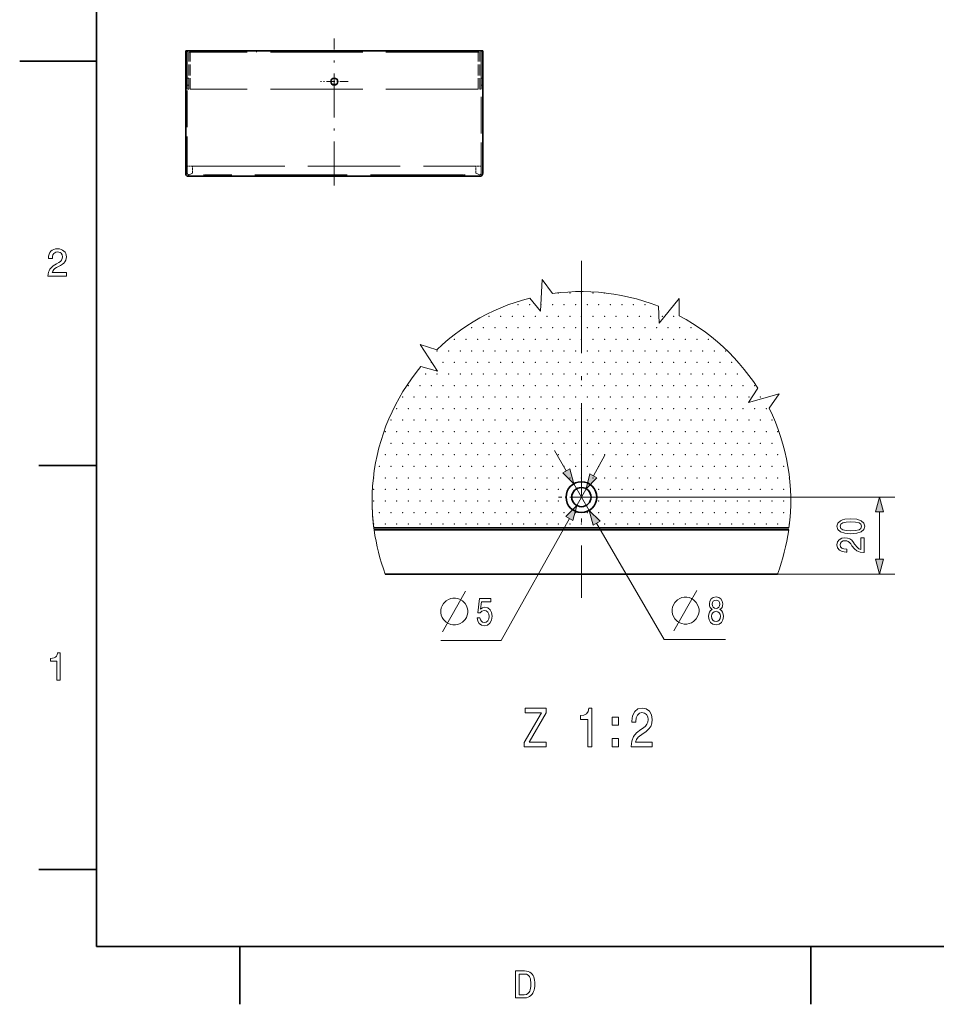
# Model space of a CAD drawing. Extents: x 0 to 354, y 0 to 250.
# Tile 1 of 9: x 0 to 119, y 2 to 130. Entities that reach past the tile are written whole.
import ezdxf

# ---------------------------------------------------------------- set-up
doc = ezdxf.new("R2010")
doc.units = 0
doc.linetypes.add('DASHDOT', pattern=[18.5, 12, -3, 0.5, -3])
doc.linetypes.add('DASHED', pattern=[15, 12, -3])

msp = doc.modelspace()

# ---------------------------------------------------------------- linework, layer by layer
at = {"color": 7, "lineweight": 35}
for p, q in [((10, 240), (10, 10)), ((21.968792, 126.369431), (59.768795, 126.369431)), ((59.568794, 126.369431), (22.168793, 126.369431)), ((21.968792, 110.069427), (59.768795, 110.069427)), ((46.01931, 64.388031), (99.955132, 64.388031)), ((46.053001, 64.138031), (99.92144, 64.138031)), ((98.466286, 58.388031), (47.508156, 58.388031)), ((10, 10), (344, 10))]:
    msp.add_line(p, q, dxfattribs=at)
at = {"color": 7, "linetype": 'DASHDOT', "lineweight": 13, "ltscale": 0.477}
msp.add_line((40.868793, 108.879425), (40.868793, 127.959427), dxfattribs=at)
at = {"color": 7, "lineweight": 35, "ltscale": 0.3975}
for p, q in [((21.568792, 110.469429), (21.568792, 126.369431)), ((60.168797, 126.369431), (60.168797, 110.469429))]:
    msp.add_line(p, q, dxfattribs=at)
at = {"color": 7, "lineweight": 35, "ltscale": 0.01}
for p, q in [((21.968792, 126.369431), (21.568792, 126.369431)), ((60.168797, 126.369431), (59.768795, 126.369431))]:
    msp.add_line(p, q, dxfattribs=at)
at = {"color": 7, "linetype": 'DASHED', "lineweight": 13, "ltscale": 0.3975}
for p, q in [((21.768793, 110.469429), (21.768793, 126.369431)), ((59.968796, 126.369431), (59.968796, 110.469429))]:
    msp.add_line(p, q, dxfattribs=at)
at = {"color": 7, "linetype": 'DASHED', "lineweight": 13, "ltscale": 0.12}
for p, q in [((21.768793, 121.369431), (21.768793, 126.169426)), ((21.968792, 121.369431), (21.968792, 126.169426)), ((22.168793, 121.369431), (22.168793, 126.169426)), ((59.568794, 121.369431), (59.568794, 126.169426)), ((59.768795, 121.369431), (59.768795, 126.169426)), ((59.968796, 121.369431), (59.968796, 126.169426))]:
    msp.add_line(p, q, dxfattribs=at)
at = {"color": 7, "lineweight": 35, "ltscale": 0.005}
for p, q in [((22.168793, 126.369431), (21.968792, 126.369431)), ((59.568794, 126.369431), (59.768795, 126.369431))]:
    msp.add_line(p, q, dxfattribs=at)
at = {"color": 7, "linetype": 'DASHED', "lineweight": 13, "ltscale": 0.005}
for p, q in [((22.168793, 126.169426), (21.968792, 126.169426)), ((22.168793, 126.369431), (22.168793, 126.169426)), ((30.768793, 126.169426), (30.768793, 126.369431)), ((34.768795, 126.169426), (34.768795, 126.369431)), ((38.868793, 126.169426), (38.868793, 126.369431)), ((39.268795, 126.169426), (39.268795, 126.369431)), ((40.068794, 126.369431), (40.068794, 126.169426)), ((41.668793, 126.369431), (41.668793, 126.169426)), ((42.468796, 126.169426), (42.468796, 126.369431)), ((42.868793, 126.169426), (42.868793, 126.369431)), ((59.568794, 126.369431), (59.568794, 126.169426)), ((59.568794, 126.169426), (59.768795, 126.169426)), ((21.968792, 122.819427), (21.768793, 122.819427)), ((59.968796, 122.819427), (60.168797, 122.819427)), ((21.968792, 121.919426), (21.768793, 121.919426)), ((59.968796, 121.919426), (60.168797, 121.919426)), ((21.968792, 121.369431), (21.768793, 121.369431)), ((59.768795, 121.369431), (59.968796, 121.369431)), ((23.868793, 110.069427), (23.868793, 110.269424)), ((57.868797, 110.069427), (57.868797, 110.269424))]:
    msp.add_line(p, q, dxfattribs=at)
at = {"color": 7, "linetype": 'DASHED', "lineweight": 13}
for p, q in [((59.568794, 126.169426), (22.168793, 126.169426)), ((59.568794, 121.369431), (22.168793, 121.369431)), ((22.451635, 111.369431), (59.285954, 111.369431)), ((57.568794, 110.269424), (24.168793, 110.269424)), ((24.168793, 110.069427), (57.568794, 110.069427))]:
    msp.add_line(p, q, dxfattribs=at)
at = {"color": 7, "lineweight": 35, "ltscale": 0.25}
msp.add_line((10, 125), (0, 125), dxfattribs=at)
at = {"color": 7, "linetype": 'DASHDOT', "lineweight": 13, "ltscale": 0.090216}
msp.add_line((42.673119, 122.369431), (39.064468, 122.369431), dxfattribs=at)
at = {"color": 7, "lineweight": 35, "ltscale": 0.005155}
msp.add_line((40.868793, 121.969429), (40.662613, 121.969429), dxfattribs=at)
at = {"color": 7, "lineweight": 35, "ltscale": 0.005162}
msp.add_line((41.075264, 121.969429), (40.868793, 121.969429), dxfattribs=at)
at = {"color": 7, "linetype": 'DASHED', "lineweight": 13, "ltscale": 0.017071}
for p, q in [((22.451635, 111.369431), (21.768793, 111.369431)), ((59.968796, 111.369431), (59.285954, 111.369431))]:
    msp.add_line(p, q, dxfattribs=at)
at = {"color": 7, "linetype": 'DASHED', "lineweight": 13, "ltscale": 0.0225}
for p, q in [((22.451635, 110.469429), (22.451635, 111.369431)), ((59.285954, 110.469429), (59.285954, 111.369431)), ((59.285954, 110.469429), (59.285954, 111.369431))]:
    msp.add_line(p, q, dxfattribs=at)
at = {"color": 7, "linetype": 'DASHED', "lineweight": 13, "ltscale": 0.0075}
for p, q in [((24.168793, 110.269424), (23.868793, 110.269424)), ((57.868797, 110.269424), (57.568794, 110.269424))]:
    msp.add_line(p, q, dxfattribs=at)
at = {"color": 7, "linetype": 'DASHDOT', "lineweight": 13}
msp.add_line((72.987221, 99.092094), (72.987221, 55.322922), dxfattribs=at)
at = {"color": 7, "lineweight": 13, "ltscale": 0.076704}
for p, q in [((71.013123, 71.788383), (69.472672, 74.441788)), ((76.040123, 73.841682), (74.541443, 71.164467))]:
    msp.add_line(p, q, dxfattribs=at)
at = {"color": 7, "lineweight": 35, "ltscale": 0.1875}
for p, q in [((10, 72.5), (2.5, 72.5)), ((10, 20), (2.5, 20)), ((28.6, 10), (28.6, 2.5)), ((102.800003, 10), (102.800003, 2.5))]:
    msp.add_line(p, q, dxfattribs=at)
at = {"color": 7, "lineweight": 13, "ltscale": 0.1}
msp.add_line((73.991379, 66.658386), (71.98307, 70.117676), dxfattribs=at)
at = {"color": 7, "lineweight": 13, "ltscale": 0.0625}
msp.add_line((73.597801, 69.47876), (72.376648, 67.297302), dxfattribs=at)
at = {"color": 7, "linetype": 'DASHDOT', "lineweight": 13, "ltscale": 0.155994}
msp.add_line((76.244385, 68.388031), (70.004616, 68.388031), dxfattribs=at)
at = {"color": 7, "lineweight": 13}
for p, q in [((72.987221, 68.388031), (113.709358, 68.388031)), ((46.01931, 64.388031), (99.955132, 64.388031))]:
    msp.add_line(p, q, dxfattribs=at)
at = {"color": 7, "lineweight": 13, "ltscale": 0.453693}
msp.add_line((71.433006, 65.611603), (62.568489, 49.776184), dxfattribs=at)
at = {"color": 7, "lineweight": 13, "ltscale": 0.153407}
msp.add_line((111.709358, 66.456177), (111.709358, 60.319885), dxfattribs=at)
at = {"color": 7, "lineweight": 13, "ltscale": 0.436368}
msp.add_line((83.724953, 49.892471), (74.961319, 64.987679), dxfattribs=at)
at = {"color": 7, "lineweight": 13, "ltscale": 0.381077}
msp.add_line((98.466286, 58.388031), (113.709358, 58.388031), dxfattribs=at)
at = {"color": 7, "lineweight": 13, "ltscale": 0.199242}
msp.add_line((83.724953, 49.892471), (91.694626, 49.892487), dxfattribs=at)
at = {"color": 7, "lineweight": 13, "ltscale": 0.196335}
msp.add_line((62.568489, 49.776184), (54.715073, 49.776184), dxfattribs=at)
at = {"color": 7, "linetype": 'DASHED', "lineweight": 13}
for points in [[(22.451635, 110.469429), (22.35306, 110.41642), (22.179562, 110.330063), (22.096027, 110.29628), (22.008591, 110.272835), (21.968792, 110.269424)], [(59.285954, 110.469429), (59.384529, 110.41642), (59.558025, 110.330063), (59.641563, 110.29628), (59.728996, 110.272835), (59.768795, 110.269424)], [(59.285954, 110.469429), (59.384529, 110.41642), (59.558025, 110.330063), (59.641563, 110.29628), (59.728996, 110.272835), (59.768795, 110.269424)]]:
    msp.add_lwpolyline(points, dxfattribs=at)
at = {"color": 7, "lineweight": 13}
for points in [[(3.677447, 97.092102), (3.677447, 97.107956), (3.692605, 97.361382), (3.738079, 97.59301), (3.813868, 97.802841), (3.919974, 97.990883), (4.032646, 98.132339), (4.176641, 98.273285), (4.351958, 98.413734), (4.558597, 98.553673), (4.796559, 98.6931), (5.079507, 98.855576), (5.300239, 99.011116), (5.452017, 99.184494), (5.539992, 99.382439), (5.569317, 99.611687), (5.523942, 99.865211), (5.387818, 100.064644), (5.253169, 100.160416), (5.09122, 100.217873), (4.901971, 100.23703), (4.714396, 100.212723), (4.555353, 100.139809), (4.424843, 100.01828), (4.327972, 99.854218), (4.269851, 99.653694), (4.250477, 99.416718), (4.250477, 99.37471), (3.74323, 99.37471), (3.74323, 99.446838), (3.762995, 99.708313), (3.822289, 99.941101), (3.921113, 100.145218), (4.059467, 100.320648), (4.231653, 100.461601), (4.431976, 100.562279), (4.660435, 100.622688), (4.91703, 100.64283), (5.164164, 100.624847), (5.386431, 100.5709), (5.583831, 100.480995), (5.756364, 100.355125), (5.896451, 100.200027), (5.996514, 100.022438), (6.056551, 99.822365), (6.076564, 99.5998), (6.055385, 99.36837), (5.991846, 99.157021), (5.88595, 98.965744), (5.736638, 98.79261), (5.542854, 98.635681), (5.304598, 98.494957), (5.023235, 98.344368), (4.779607, 98.202232), (4.586616, 98.069611), (4.444261, 97.946495), (4.298526, 97.758263), (4.212433, 97.548622), (6.076564, 97.548622), (6.076564, 97.092102)], [(70.56546, 71.528488), (71.98307, 70.117676), (71.460793, 72.048279)], [(74.08976, 71.417313), (73.597801, 69.47876), (74.993126, 70.911613)], [(112.22699, 66.456177), (111.709358, 68.388031), (111.191719, 66.456177)], [(71.884689, 65.358749), (72.376648, 67.297302), (70.981323, 65.864449)], [(75.408989, 65.247574), (73.991379, 66.658386), (74.513657, 64.727783)], [(107.999702, 63.630104), (108.791489, 63.690628), (109.356331, 63.880249), (109.699272, 64.182846), (109.810219, 64.60244), (109.699272, 65.018005), (109.356331, 65.320595), (108.791489, 65.506187), (107.999702, 65.57074), (107.212959, 65.506187), (106.900276, 65.429527), (106.643074, 65.320595), (106.300133, 65.018005), (106.184135, 64.60244), (106.300133, 64.182846), (106.648117, 63.880249), (107.212959, 63.690628)], [(107.999702, 64.017426), (107.389473, 64.049706), (106.950706, 64.150566), (106.693504, 64.332123), (106.60273, 64.60244), (106.693504, 64.868721), (106.950706, 65.050278), (107.389473, 65.151146), (107.999702, 65.183418), (108.614975, 65.151146), (109.053734, 65.050278), (109.310944, 64.868721), (109.396675, 64.60244), (109.310944, 64.332123), (109.053734, 64.150566), (108.614975, 64.049706)], [(109.709358, 61.189186), (109.709358, 63.113678), (109.275635, 63.113678), (109.275635, 61.592644), (109.038605, 61.677368), (108.841919, 61.822617), (108.483849, 62.270454), (108.33255, 62.508492), (108.115692, 62.774773), (107.863533, 62.964401), (107.565987, 63.073334), (107.228088, 63.113678), (106.804459, 63.04509), (106.471603, 62.855469), (106.259789, 62.56498), (106.184135, 62.189758), (106.269875, 61.802444), (106.506905, 61.507919), (106.885147, 61.318291), (107.38443, 61.253738), (107.455032, 61.253738), (107.455032, 61.620888), (107.414688, 61.620888), (107.071747, 61.657196), (106.819588, 61.766129), (106.658203, 61.939613), (106.60273, 62.169586), (106.65316, 62.403595), (106.779236, 62.57708), (106.975929, 62.690048), (107.223045, 62.730392), (107.455032, 62.702156), (107.651718, 62.625496), (107.823189, 62.496391), (107.974487, 62.318871), (108.135864, 62.080826), (108.448547, 61.68544), (108.781403, 61.407051), (109.18486, 61.241631), (109.694221, 61.189186)], [(111.191719, 60.319885), (111.709358, 58.388031), (112.22699, 60.319885)], [(56.640068, 55.276184), (56.29007, 55.276184), (55.998405, 55.21785), (55.706741, 55.101181), (55.41507, 54.926178), (55.065071, 54.576187), (54.890068, 54.284515), (54.773407, 53.992844), (54.715073, 53.701187), (54.715073, 53.351181), (54.773407, 53.059525), (54.890076, 52.767853), (55.065071, 52.476181), (55.41507, 52.12619), (55.706741, 51.951187), (55.998405, 51.834518), (56.29007, 51.776184), (56.640076, 51.776184), (56.93174, 51.834518), (57.223404, 51.951187), (57.515076, 52.12619), (57.86507, 52.476181), (58.040073, 52.767853), (58.156738, 53.059525), (58.215073, 53.351181), (58.215073, 53.701187), (58.156738, 53.992859), (58.040073, 54.284515), (57.86507, 54.576187), (57.515068, 54.926178), (57.223404, 55.101181), (56.93174, 55.21785)], [(59.428902, 52.689011), (59.517662, 52.275467), (59.715359, 51.952698), (60.005848, 51.750961), (60.377029, 51.675323), (60.784523, 51.766098), (61.103252, 52.013214), (61.304981, 52.406586), (61.381638, 52.910904), (61.313049, 53.379929), (61.119392, 53.748093), (60.816799, 53.985123), (60.425442, 54.070847), (60.122849, 54.01033), (59.888844, 53.843903), (60.001812, 54.786987), (61.228325, 54.786987), (61.228325, 55.200531), (59.731495, 55.200531), (59.509594, 53.344635), (59.832359, 53.344635), (60.066364, 53.581665), (60.364925, 53.667389), (60.623138, 53.611923), (60.820831, 53.450531), (60.945904, 53.203415), (60.990284, 52.885696), (60.945904, 52.567978), (60.816799, 52.320847), (60.619102, 52.16452), (60.364925, 52.109039), (60.151093, 52.144333), (59.985672, 52.26033), (59.864635, 52.441895), (59.804119, 52.689011)], [(86.690804, 55.392471), (86.340805, 55.392471), (86.049141, 55.334137), (85.757469, 55.217468), (85.465805, 55.042465), (85.115807, 54.692474), (84.940804, 54.400803), (84.824135, 54.109131), (84.765808, 53.817474), (84.765808, 53.467468), (84.824142, 53.175812), (84.940804, 52.88414), (85.115807, 52.592468), (85.465805, 52.242477), (85.757469, 52.067474), (86.049141, 51.950806), (86.340805, 51.892471), (86.690804, 51.892471), (86.982475, 51.950806), (87.274139, 52.067474), (87.565804, 52.242477), (87.915802, 52.592468), (88.090805, 52.88414), (88.207474, 53.175812), (88.265808, 53.467468), (88.265808, 53.817474), (88.207474, 54.109146), (88.090805, 54.400803), (87.915802, 54.692474), (87.565804, 55.042465), (87.274139, 55.217468), (86.982475, 55.334137)], [(89.979927, 53.778656), (89.774162, 53.637436), (89.63295, 53.44075), (89.544189, 53.193634), (89.515953, 52.896088), (89.580505, 52.447235), (89.76609, 52.099258), (90.068687, 51.87735), (90.480217, 51.791626), (90.887711, 51.87735), (91.1903, 52.099258), (91.375893, 52.447235), (91.444481, 52.896088), (91.412201, 53.193634), (91.327477, 53.440765), (91.182228, 53.637451), (90.980499, 53.778656), (91.141884, 53.899689), (91.254852, 54.066116), (91.323441, 54.267853), (91.347649, 54.514969), (91.283096, 54.873032), (91.11364, 55.160492), (90.839294, 55.347092), (90.480217, 55.417709), (90.117104, 55.347092), (89.842751, 55.160492), (89.669266, 54.873032), (89.608742, 54.514969), (89.628922, 54.267853), (89.697502, 54.066116)], [(89.992027, 54.474625), (90.024307, 54.696518), (90.12114, 54.867996), (90.274452, 54.973892), (90.480217, 55.014252), (90.681946, 54.973892), (90.835258, 54.867996), (90.932083, 54.696518), (90.968399, 54.474625), (90.932091, 54.247681), (90.835258, 54.071167), (90.681946, 53.95517), (90.480217, 53.919861), (90.274452, 53.960205), (90.12114, 54.071167), (90.024307, 54.247681)], [(89.903267, 52.906174), (89.939583, 53.173462), (90.05658, 53.375198), (90.238136, 53.506317), (90.480217, 53.551712), (90.718254, 53.506317), (90.899811, 53.375198), (91.016815, 53.173462), (91.057159, 52.906174), (91.016815, 52.618713), (90.899811, 52.401855), (90.718254, 52.260635), (90.480217, 52.215256), (90.238136, 52.260635), (90.05658, 52.401855), (89.939583, 52.618713)], [(4.808448, 44.592106), (4.808448, 47.077614), (3.996853, 47.077614), (3.996853, 47.432686), (4.269807, 47.455582), (4.491595, 47.513702), (4.662218, 47.607052), (4.788017, 47.740555), (4.875332, 47.919147), (4.924163, 48.14283), (5.264969, 48.14283), (5.264969, 44.592106)], [(65.543274, 35.950005), (68.413589, 35.950005), (68.413589, 36.555191), (66.177277, 36.555191), (68.413589, 40.38084), (68.413589, 40.950005), (65.698891, 40.950005), (65.698891, 40.344818), (67.814163, 40.344818), (65.543274, 36.526375)], [(73.814163, 35.950005), (74.338661, 35.950005), (74.338661, 40.986027), (73.946732, 40.986027), (73.842987, 40.546547), (73.63549, 40.251156), (73.318489, 40.078247), (72.880447, 40.020611), (72.880447, 39.509083), (73.814163, 39.509083)], [(79.45105, 35.950005), (82.200333, 35.950005), (82.200333, 36.569599), (80.02742, 36.569599), (80.14846, 36.908218), (80.355949, 37.189198), (80.99572, 37.700722), (81.335777, 37.916862), (81.716187, 38.226662), (81.987076, 38.586891), (82.1427, 39.011963), (82.200333, 39.494671), (82.102348, 40.099857), (81.831459, 40.575363), (81.416473, 40.877956), (80.880447, 40.986027), (80.327133, 40.863548), (79.906387, 40.524933), (79.63549, 39.984585), (79.543274, 39.271328), (79.543274, 39.170464), (80.067772, 39.170464), (80.067772, 39.2281), (80.119644, 39.718014), (80.275261, 40.078247), (80.523102, 40.308792), (80.851631, 40.388042), (81.185921, 40.315998), (81.433762, 40.135883), (81.595146, 39.854904), (81.652786, 39.501877), (81.612434, 39.170464), (81.50293, 38.889484), (81.318489, 38.644527), (81.064888, 38.428391), (80.724831, 38.197842), (80.159988, 37.751156), (79.762291, 37.27565), (79.525986, 36.699284), (79.451057, 35.971619)], [(76.98996, 38.745392), (77.785347, 38.745392), (77.785347, 39.818878), (76.98996, 39.818878)], [(76.98996, 35.950005), (77.785347, 35.950005), (77.785347, 37.023491), (76.98996, 37.023491)], [(65.598801, 6.842105), (65.853645, 6.824764), (66.081131, 6.772739), (66.28125, 6.686032), (66.454018, 6.564641), (66.599426, 6.408568), (66.70005, 6.251616), (66.782379, 6.069788), (66.846405, 5.86308), (66.892151, 5.631495), (66.919586, 5.375031), (66.928734, 5.09369), (66.919106, 4.824326), (66.890213, 4.576317), (66.842049, 4.349663), (66.774628, 4.144365), (66.687935, 3.960422), (66.581985, 3.797835), (66.431702, 3.633772), (66.25824, 3.506168), (66.0616, 3.415022), (65.841789, 3.360335), (65.598801, 3.342105), (64.44323, 3.342105), (64.44323, 6.842105)], [(65.563927, 6.436308), (64.89975, 6.436308), (64.89975, 3.747902), (65.563927, 3.747902), (65.829529, 3.784669), (66.045105, 3.894969), (66.210663, 4.078802), (66.28656, 4.225285), (66.345596, 4.400015), (66.387756, 4.602993), (66.413055, 4.834218), (66.421494, 5.09369), (66.413452, 5.36307), (66.389343, 5.600556), (66.349159, 5.806149), (66.292908, 5.97985), (66.220573, 6.121657), (66.058319, 6.296463), (65.839432, 6.401347)]]:
    msp.add_lwpolyline(points, close=True, dxfattribs=at)
for points in [[(99.955132, 64.388031), (100.065834, 65.381828), (100.139931, 66.379021), (100.177315, 67.378265), (100.17794, 68.378212), (100.1418, 69.377502), (100.068947, 70.374786), (99.95948, 71.368721), (99.813553, 72.357956), (99.631355, 73.341164), (99.413132, 74.317001), (99.15918, 75.284164), (98.869843, 76.241333), (98.545517, 77.187218), (98.18663, 78.120544), (97.793678, 79.040039), (97.367195, 79.944473), (98.666924, 81.784065), (94.692932, 80.687767), (95.892487, 82.555237), (95.338051, 83.387398), (94.753395, 84.198608), (94.13932, 84.987785), (93.496643, 85.753845), (92.826233, 86.495766), (92.129005, 87.21254), (91.405899, 87.903198), (90.65789, 88.566803), (89.885986, 89.202454), (89.09124, 89.809303), (88.274727, 90.386528), (87.437538, 90.933342), (86.580811, 91.449005), (85.705711, 91.932831), (85.683144, 94.185143), (83.102188, 90.970619), (82.982071, 93.186905), (82.045517, 93.537254), (81.096703, 93.852928), (80.136932, 94.133514), (79.167496, 94.378624), (78.189705, 94.587929), (77.204872, 94.761147), (76.214348, 94.898041), (75.219452, 94.998428), (74.221542, 95.062164), (73.221962, 95.08918), (72.222069, 95.07943), (71.223206, 95.032928), (70.226723, 94.94973), (69.233978, 94.829956), (67.897644, 96.643143), (67.685867, 92.526146), (66.291519, 94.253036), (65.327049, 93.989067), (64.372932, 93.689812), (63.430458, 93.35569), (62.500908, 92.987137), (61.585537, 92.584671), (60.685577, 92.148819), (59.802254, 91.680176), (58.936752, 91.179375), (58.090248, 90.647095), (57.263885, 90.084053), (56.458778, 89.491013), (55.676018, 88.868782), (54.916664, 88.218185), (54.18174, 87.540115), (52.037056, 88.228416), (54.274551, 84.766029), (52.133324, 85.350403), (51.505707, 84.571945), (50.907135, 83.770943), (50.338417, 82.948479), (49.800323, 82.105659), (49.293571, 81.243629), (48.818855, 80.363548), (48.376816, 79.466614), (47.968048, 78.554039), (47.593109, 77.627045), (47.252502, 76.686905), (46.946686, 75.734871), (46.676079, 74.77224), (46.44104, 73.800308), (46.24189, 72.820396), (46.078903, 71.833824), (45.952293, 70.841927), (45.862236, 69.846039), (45.808853, 68.847519), (45.792213, 67.895157)], [(54.948402, 50.901184), (56.93174, 54.401184), (57.923405, 56.151184)], [(84.999138, 51.017471), (86.982475, 54.517471), (87.974136, 56.267471)]]:
    msp.add_lwpolyline(points, dxfattribs=at)
at = {"color": 7, "lineweight": 35}
for centre, radius in [((40.868793, 122.369431), 0.45), ((72.987221, 68.388031), 2), ((72.987221, 68.388031), 1.25)]:
    msp.add_circle(centre, radius, dxfattribs=at)
at = {"color": 7, "linetype": 'DASHED', "lineweight": 13}
msp.add_circle((40.868793, 122.369431), 0.45, dxfattribs=at)
for centre, start, end in [((21.968792, 126.169426), 90.000003, 179.999995), ((59.768795, 126.169426), 360, 90.000003), ((21.968792, 110.469429), 180.000005, 269.999997), ((24.168793, 110.269424), 179.999995, 269.999997), ((57.568794, 110.269424), 269.999997, 360), ((59.768795, 110.469429), 269.999997, 360)]:
    msp.add_arc(centre, 0.2, start, end, dxfattribs=at)
at = {"color": 7, "lineweight": 35}
for centre, start, end in [((21.968792, 110.469429), 180.000005, 269.999997), ((59.768795, 110.469429), 269.999997, 360)]:
    msp.add_arc(centre, 0.4, start, end, dxfattribs=at)
at = {"color": 7, "lineweight": 13}
for start, end in [(179.999995, 187.941114), (180.000009, 187.409644), (187.941114, 200.462313), (339.537689, 352.058886)]:
    msp.add_arc((72.987221, 67.895164), 27.195004, start, end, dxfattribs=at)
at = {"color": 7, "lineweight": 5}
for p in [(69.993568, 94.888031), (71.493568, 94.888031), (72.993568, 94.888031), (74.493568, 94.888031), (75.993568, 94.888031), (64.743568, 93.388031), (66.243568, 93.388031), (67.743568, 93.388031), (69.243568, 93.388031), (70.743568, 93.388031), (72.243568, 93.388031), (73.743568, 93.388031), (75.243568, 93.388031), (76.743568, 93.388031), (78.243568, 93.388031), (79.743568, 93.388031), (81.243568, 93.388031), (60.993568, 91.888031), (62.493568, 91.888031), (63.993568, 91.888031), (65.493568, 91.888031), (66.993568, 91.888031), (68.493568, 91.888031), (69.993568, 91.888031), (71.493568, 91.888031), (72.993568, 91.888031), (74.493568, 91.888031), (75.993568, 91.888031), (77.493568, 91.888031), (78.993568, 91.888031), (80.493568, 91.888031), (81.993568, 91.888031), (83.493568, 91.888031), (84.993568, 91.888031), (58.743568, 90.388031), (60.243568, 90.388031), (61.743568, 90.388031), (63.243568, 90.388031), (64.743568, 90.388031), (66.243568, 90.388031), (67.743568, 90.388031), (69.243568, 90.388031), (70.743568, 90.388031), (72.243568, 90.388031), (73.743568, 90.388031), (75.243568, 90.388031), (76.743568, 90.388031), (78.243568, 90.388031), (79.743568, 90.388031), (81.243568, 90.388031), (82.743568, 90.388031), (84.243568, 90.388031), (85.743568, 90.388031), (87.243568, 90.388031), (56.493568, 88.888031), (57.993568, 88.888031), (59.493568, 88.888031), (60.993568, 88.888031), (62.493568, 88.888031), (63.993568, 88.888031), (65.493568, 88.888031), (66.993568, 88.888031), (68.493568, 88.888031), (69.993568, 88.888031), (71.493568, 88.888031), (72.993568, 88.888031), (74.493568, 88.888031), (75.993568, 88.888031), (77.493568, 88.888031), (78.993568, 88.888031), (80.493568, 88.888031), (81.993568, 88.888031), (83.493568, 88.888031), (84.993568, 88.888031), (86.493568, 88.888031), (87.993568, 88.888031), (89.493568, 88.888031), (54.243568, 87.388031), (55.743568, 87.388031), (57.243568, 87.388031), (58.743568, 87.388031), (60.243568, 87.388031), (61.743568, 87.388031), (63.243568, 87.388031), (64.743568, 87.388031), (66.243568, 87.388031), (67.743568, 87.388031), (69.243568, 87.388031), (70.743568, 87.388031), (72.243568, 87.388031), (73.743568, 87.388031), (75.243568, 87.388031), (76.743568, 87.388031), (78.243568, 87.388031), (79.743568, 87.388031), (81.243568, 87.388031), (82.743568, 87.388031), (84.243568, 87.388031), (85.743568, 87.388031), (87.243568, 87.388031), (88.743568, 87.388031), (90.243568, 87.388031), (91.743568, 87.388031), (53.493568, 85.888031), (54.993568, 85.888031), (56.493568, 85.888031), (57.993568, 85.888031), (59.493568, 85.888031), (60.993568, 85.888031), (62.493568, 85.888031), (63.993568, 85.888031), (65.493568, 85.888031), (66.993568, 85.888031), (68.493568, 85.888031), (69.993568, 85.888031), (71.493568, 85.888031), (72.993568, 85.888031), (74.493568, 85.888031), (75.993568, 85.888031), (77.493568, 85.888031), (78.993568, 85.888031), (80.493568, 85.888031), (81.993568, 85.888031), (83.493568, 85.888031), (84.993568, 85.888031), (86.493568, 85.888031), (87.993568, 85.888031), (89.493568, 85.888031), (90.993568, 85.888031), (92.493568, 85.888031), (52.743568, 84.388031), (54.243568, 84.388031), (55.743568, 84.388031), (57.243568, 84.388031), (58.743568, 84.388031), (60.243568, 84.388031), (61.743568, 84.388031), (63.243568, 84.388031), (64.743568, 84.388031), (66.243568, 84.388031), (67.743568, 84.388031), (69.243568, 84.388031), (70.743568, 84.388031), (72.243568, 84.388031), (73.743568, 84.388031), (75.243568, 84.388031), (76.743568, 84.388031), (78.243568, 84.388031), (79.743568, 84.388031), (81.243568, 84.388031), (82.743568, 84.388031), (84.243568, 84.388031), (85.743568, 84.388031), (87.243568, 84.388031), (88.743568, 84.388031), (90.243568, 84.388031), (91.743568, 84.388031), (93.243568, 84.388031), (50.493568, 82.888031), (51.993568, 82.888031), (53.493568, 82.888031), (54.993568, 82.888031), (56.493568, 82.888031), (57.993568, 82.888031), (59.493568, 82.888031), (60.993568, 82.888031), (62.493568, 82.888031), (63.993568, 82.888031), (65.493568, 82.888031), (66.993568, 82.888031), (68.493568, 82.888031), (69.993568, 82.888031), (71.493568, 82.888031), (72.993568, 82.888031), (74.493568, 82.888031), (75.993568, 82.888031), (77.493568, 82.888031), (78.993568, 82.888031), (80.493568, 82.888031), (81.993568, 82.888031), (83.493568, 82.888031), (84.993568, 82.888031), (86.493568, 82.888031), (87.993568, 82.888031), (89.493568, 82.888031), (90.993568, 82.888031), (92.493568, 82.888031), (93.993568, 82.888031), (95.493568, 82.888031), (49.743568, 81.388031), (51.243568, 81.388031), (52.743568, 81.388031), (54.243568, 81.388031), (55.743568, 81.388031), (57.243568, 81.388031), (58.743568, 81.388031), (60.243568, 81.388031), (61.743568, 81.388031), (63.243568, 81.388031), (64.743568, 81.388031), (66.243568, 81.388031), (67.743568, 81.388031), (69.243568, 81.388031), (70.743568, 81.388031), (72.243568, 81.388031), (73.743568, 81.388031), (75.243568, 81.388031), (76.743568, 81.388031), (78.243568, 81.388031), (79.743568, 81.388031), (81.243568, 81.388031), (82.743568, 81.388031), (84.243568, 81.388031), (85.743568, 81.388031), (87.243568, 81.388031), (88.743568, 81.388031), (90.243568, 81.388031), (91.743568, 81.388031), (93.243568, 81.388031), (94.743568, 81.388031), (96.243568, 81.388031), (48.993568, 79.888031), (50.493568, 79.888031), (51.993568, 79.888031), (53.493568, 79.888031), (54.993568, 79.888031), (56.493568, 79.888031), (57.993568, 79.888031), (59.493568, 79.888031), (60.993568, 79.888031), (62.493568, 79.888031), (63.993568, 79.888031), (65.493568, 79.888031), (66.993568, 79.888031), (68.493568, 79.888031), (69.993568, 79.888031), (71.493568, 79.888031), (72.993568, 79.888031), (74.493568, 79.888031), (75.993568, 79.888031), (77.493568, 79.888031), (78.993568, 79.888031), (80.493568, 79.888031), (81.993568, 79.888031), (83.493568, 79.888031), (84.993568, 79.888031), (86.493568, 79.888031), (87.993568, 79.888031), (89.493568, 79.888031), (90.993568, 79.888031), (92.493568, 79.888031), (93.993568, 79.888031), (95.493568, 79.888031), (96.993568, 79.888031), (48.243568, 78.388031), (49.743568, 78.388031), (51.243568, 78.388031), (52.743568, 78.388031), (54.243568, 78.388031), (55.743568, 78.388031), (57.243568, 78.388031), (58.743568, 78.388031), (60.243568, 78.388031), (61.743568, 78.388031), (63.243568, 78.388031), (64.743568, 78.388031), (66.243568, 78.388031), (67.743568, 78.388031), (69.243568, 78.388031), (70.743568, 78.388031), (72.243568, 78.388031), (73.743568, 78.388031), (75.243568, 78.388031), (76.743568, 78.388031), (78.243568, 78.388031), (79.743568, 78.388031), (81.243568, 78.388031), (82.743568, 78.388031), (84.243568, 78.388031), (85.743568, 78.388031), (87.243568, 78.388031), (88.743568, 78.388031), (90.243568, 78.388031), (91.743568, 78.388031), (93.243568, 78.388031), (94.743568, 78.388031), (96.243568, 78.388031), (97.743568, 78.388031), (47.493568, 76.888031), (48.993568, 76.888031), (50.493568, 76.888031), (51.993568, 76.888031), (53.493568, 76.888031), (54.993568, 76.888031), (56.493568, 76.888031), (57.993568, 76.888031), (59.493568, 76.888031), (60.993568, 76.888031), (62.493568, 76.888031), (63.993568, 76.888031), (65.493568, 76.888031), (66.993568, 76.888031), (68.493568, 76.888031), (69.993568, 76.888031), (71.493568, 76.888031), (72.993568, 76.888031), (74.493568, 76.888031), (75.993568, 76.888031), (77.493568, 76.888031), (78.993568, 76.888031), (80.493568, 76.888031), (81.993568, 76.888031), (83.493568, 76.888031), (84.993568, 76.888031), (86.493568, 76.888031), (87.993568, 76.888031), (89.493568, 76.888031), (90.993568, 76.888031), (92.493568, 76.888031), (93.993568, 76.888031), (95.493568, 76.888031), (96.993568, 76.888031), (98.493568, 76.888031), (48.243568, 75.388031), (49.743568, 75.388031), (51.243568, 75.388031), (52.743568, 75.388031), (54.243568, 75.388031), (55.743568, 75.388031), (57.243568, 75.388031), (58.743568, 75.388031), (60.243568, 75.388031), (61.743568, 75.388031), (63.243568, 75.388031), (64.743568, 75.388031), (66.243568, 75.388031), (67.743568, 75.388031), (69.243568, 75.388031), (70.743568, 75.388031), (72.243568, 75.388031), (73.743568, 75.388031), (75.243568, 75.388031), (76.743568, 75.388031), (78.243568, 75.388031), (79.743568, 75.388031), (81.243568, 75.388031), (82.743568, 75.388031), (84.243568, 75.388031), (85.743568, 75.388031), (87.243568, 75.388031), (88.743568, 75.388031), (90.243568, 75.388031), (91.743568, 75.388031), (93.243568, 75.388031), (94.743568, 75.388031), (96.243568, 75.388031), (97.743568, 75.388031), (47.493568, 73.888031), (48.993568, 73.888031), (50.493568, 73.888031), (51.993568, 73.888031), (53.493568, 73.888031), (54.993568, 73.888031), (56.493568, 73.888031), (57.993568, 73.888031), (59.493568, 73.888031), (60.993568, 73.888031), (62.493568, 73.888031), (63.993568, 73.888031), (65.493568, 73.888031), (66.993568, 73.888031), (68.493568, 73.888031), (69.993568, 73.888031), (71.493568, 73.888031), (72.993568, 73.888031), (74.493568, 73.888031), (75.993568, 73.888031), (77.493568, 73.888031), (78.993568, 73.888031), (80.493568, 73.888031), (81.993568, 73.888031), (83.493568, 73.888031), (84.993568, 73.888031), (86.493568, 73.888031), (87.993568, 73.888031), (89.493568, 73.888031), (90.993568, 73.888031), (92.493568, 73.888031), (93.993568, 73.888031), (95.493568, 73.888031), (96.993568, 73.888031), (98.493568, 73.888031), (46.743568, 72.388031), (48.243568, 72.388031), (49.743568, 72.388031), (51.243568, 72.388031), (52.743568, 72.388031), (54.243568, 72.388031), (55.743568, 72.388031), (57.243568, 72.388031), (58.743568, 72.388031), (60.243568, 72.388031), (61.743568, 72.388031), (63.243568, 72.388031), (64.743568, 72.388031), (66.243568, 72.388031), (67.743568, 72.388031), (69.243568, 72.388031), (70.743568, 72.388031), (72.243568, 72.388031), (73.743568, 72.388031), (75.243568, 72.388031), (76.743568, 72.388031), (78.243568, 72.388031), (79.743568, 72.388031), (81.243568, 72.388031), (82.743568, 72.388031), (84.243568, 72.388031), (85.743568, 72.388031), (87.243568, 72.388031), (88.743568, 72.388031), (90.243568, 72.388031), (91.743568, 72.388031), (93.243568, 72.388031), (94.743568, 72.388031), (96.243568, 72.388031), (97.743568, 72.388031), (99.243568, 72.388031), (45.993568, 70.888031), (47.493568, 70.888031), (48.993568, 70.888031), (50.493568, 70.888031), (51.993568, 70.888031), (53.493568, 70.888031), (54.993568, 70.888031), (56.493568, 70.888031), (57.993568, 70.888031), (59.493568, 70.888031), (60.993568, 70.888031), (62.493568, 70.888031), (63.993568, 70.888031), (65.493568, 70.888031), (66.993568, 70.888031), (68.493568, 70.888031), (69.993568, 70.888031), (71.493568, 70.888031), (72.993568, 70.888031), (74.493568, 70.888031), (75.993568, 70.888031), (77.493568, 70.888031), (78.993568, 70.888031), (80.493568, 70.888031), (81.993568, 70.888031), (83.493568, 70.888031), (84.993568, 70.888031), (86.493568, 70.888031), (87.993568, 70.888031), (89.493568, 70.888031), (90.993568, 70.888031), (92.493568, 70.888031), (93.993568, 70.888031), (95.493568, 70.888031), (96.993568, 70.888031), (98.493568, 70.888031), (99.993568, 70.888031), (45.993568, 69.388031), (47.493568, 69.388031), (48.993568, 69.388031), (50.493568, 69.388031), (51.993568, 69.388031), (53.493568, 69.388031), (54.993568, 69.388031), (56.493568, 69.388031), (57.993568, 69.388031), (59.493568, 69.388031), (60.993568, 69.388031), (62.493568, 69.388031), (63.993568, 69.388031), (65.493568, 69.388031), (66.993568, 69.388031), (68.493568, 69.388031), (69.993568, 69.388031), (75.243568, 69.388031), (76.743568, 69.388031), (78.243568, 69.388031), (79.743568, 69.388031), (81.243568, 69.388031), (82.743568, 69.388031), (84.243568, 69.388031), (85.743568, 69.388031), (87.243568, 69.388031), (88.743568, 69.388031), (90.243568, 69.388031), (91.743568, 69.388031), (93.243568, 69.388031), (94.743568, 69.388031), (96.243568, 69.388031), (97.743568, 69.388031), (99.243568, 69.388031), (45.993568, 67.888031), (47.493568, 67.888031), (48.993568, 67.888031), (50.493568, 67.888031), (51.993568, 67.888031), (53.493568, 67.888031), (54.993568, 67.888031), (56.493568, 67.888031), (57.993568, 67.888031), (59.493568, 67.888031), (60.993568, 67.888031), (62.493568, 67.888031), (63.993568, 67.888031), (65.493568, 67.888031), (66.993568, 67.888031), (68.493568, 67.888031), (69.993568, 67.888031), (75.243568, 67.888031), (76.743568, 67.888031), (78.243568, 67.888031), (79.743568, 67.888031), (81.243568, 67.888031), (82.743568, 67.888031), (84.243568, 67.888031), (85.743568, 67.888031), (87.243568, 67.888031), (88.743568, 67.888031), (90.243568, 67.888031), (91.743568, 67.888031), (93.243568, 67.888031), (94.743568, 67.888031), (96.243568, 67.888031), (97.743568, 67.888031), (99.243568, 67.888031), (46.743568, 66.388031), (48.243568, 66.388031), (49.743568, 66.388031), (51.243568, 66.388031), (52.743568, 66.388031), (54.243568, 66.388031), (55.743568, 66.388031), (57.243568, 66.388031), (58.743568, 66.388031), (60.243568, 66.388031), (61.743568, 66.388031), (63.243568, 66.388031), (64.743568, 66.388031), (66.243568, 66.388031), (67.743568, 66.388031), (69.243568, 66.388031), (70.743568, 66.388031), (72.243568, 66.388031), (73.743568, 66.388031), (75.243568, 66.388031), (76.743568, 66.388031), (78.243568, 66.388031), (79.743568, 66.388031), (81.243568, 66.388031), (82.743568, 66.388031), (84.243568, 66.388031), (85.743568, 66.388031), (87.243568, 66.388031), (88.743568, 66.388031), (90.243568, 66.388031), (91.743568, 66.388031), (93.243568, 66.388031), (94.743568, 66.388031), (96.243568, 66.388031), (97.743568, 66.388031), (99.243568, 66.388031), (45.993568, 64.888031), (47.493568, 64.888031), (48.993568, 64.888031), (50.493568, 64.888031), (51.993568, 64.888031), (53.493568, 64.888031), (54.993568, 64.888031), (56.493568, 64.888031), (57.993568, 64.888031), (59.493568, 64.888031), (60.993568, 64.888031), (62.493568, 64.888031), (63.993568, 64.888031), (65.493568, 64.888031), (66.993568, 64.888031), (68.493568, 64.888031), (69.993568, 64.888031), (71.493568, 64.888031), (72.993568, 64.888031), (74.493568, 64.888031), (75.993568, 64.888031), (77.493568, 64.888031), (78.993568, 64.888031), (80.493568, 64.888031), (81.993568, 64.888031), (83.493568, 64.888031), (84.993568, 64.888031), (86.493568, 64.888031), (87.993568, 64.888031), (89.493568, 64.888031), (90.993568, 64.888031), (92.493568, 64.888031), (93.993568, 64.888031), (95.493568, 64.888031), (96.993568, 64.888031), (98.493568, 64.888031), (99.993568, 64.888031)]:
    msp.add_point(p, dxfattribs=at)
at = {"color": 7, "lineweight": 13}
for points in [[(70.56546, 71.528488), (71.98307, 70.117676), (70.56546, 71.528488), (71.460793, 72.048279)], [(74.08976, 71.417313), (73.597801, 69.47876), (74.08976, 71.417313), (74.993126, 70.911613)], [(112.22699, 66.456177), (111.709358, 68.388031), (112.22699, 66.456177), (111.191719, 66.456177)], [(71.884689, 65.358749), (72.376648, 67.297302), (71.884689, 65.358749), (70.981323, 65.864449)], [(75.408989, 65.247574), (73.991379, 66.658386), (75.408989, 65.247574), (74.513657, 64.727783)], [(111.191719, 60.319885), (111.709358, 58.388031), (111.191719, 60.319885), (112.22699, 60.319885)]]:
    msp.add_solid(points, dxfattribs=at)

doc.saveas('drawing.dxf')
